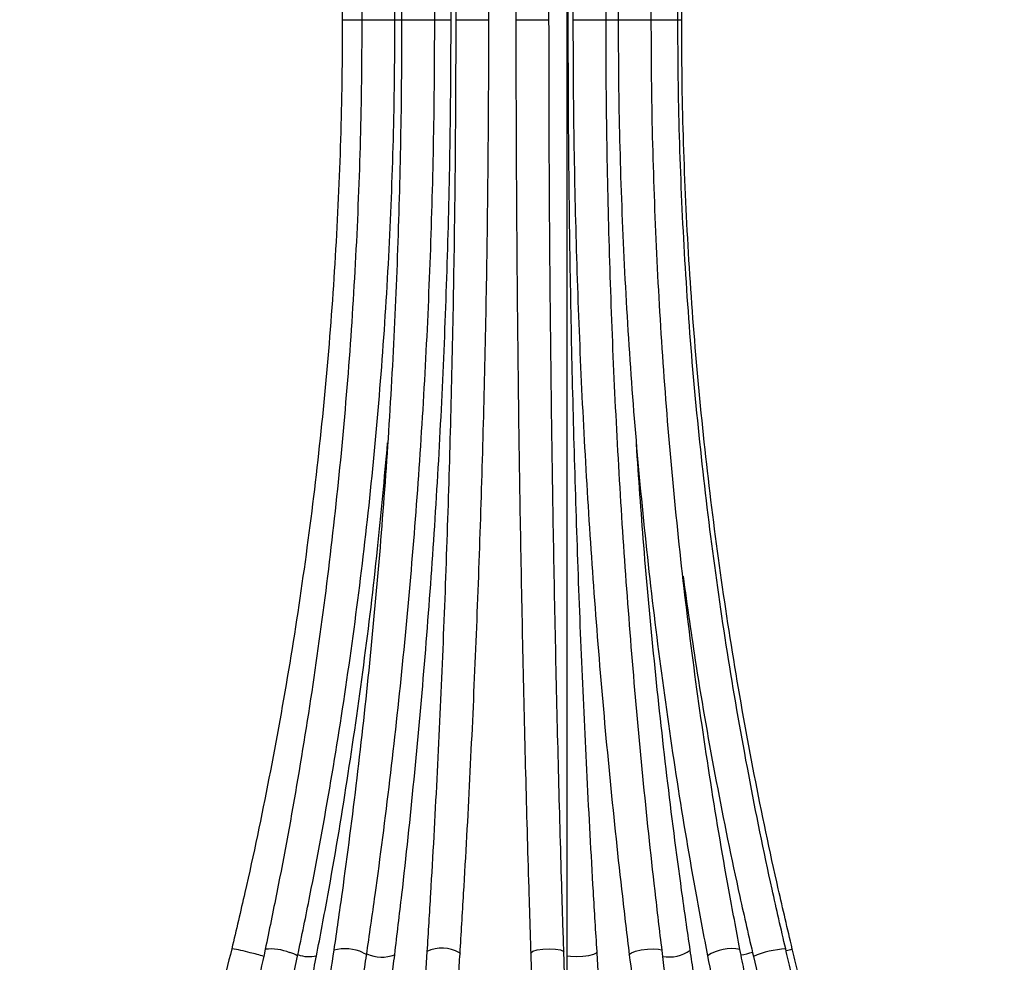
# Model space of a CAD drawing. Header units: millimetres. Extents: x -122 to 107, y -309 to 1637.
# Tile 8 of 13: x -54 to 35, y 652 to 738. Entities that reach past the tile are written whole.
import ezdxf

# ---------------------------------------------------------------- set-up
doc = ezdxf.new("R2010")
doc.units = ezdxf.units.MM

msp = doc.modelspace()

# ---------------------------------------------------------------- linework, layer by layer
at = {"color": 7, "linetype": 'Continuous', "lineweight": 25}
for p, q in [((-25.071, 872.761), (-25.071, 737.761)), ((-23.305, 872.761), (-23.305, 737.761)), ((-20.305, 737.761), (-20.305, 872.761)), ((-19.696, 872.761), (-19.696, 737.761)), ((-16.696, 737.761), (-16.696, 872.761)), ((-14.792, 872.761), (-14.792, 737.761)), ((-11.792, 737.761), (-11.792, 872.761)), ((-9.341, 872.761), (-9.341, 737.761)), ((-6.341, 737.761), (-6.341, 872.761)), ((-4.171, 872.761), (-4.171, 737.761)), ((-1.171, 737.761), (-1.171, 872.761)), ((-0.071, 872.761), (-0.071, 737.761)), ((2.929, 737.761), (2.929, 872.761)), ((5.336, 737.761), (5.336, 872.761)), ((5.683, 737.761), (5.683, 872.761)), ((-15.216, 737.761), (-15.216, 862.429)), ((-4.694, 644.727), (-4.694, 862.429)), ((-4.595, 737.761), (-4.595, 862.429)), ((-9.341, 737.761), (-6.341, 737.761))]:
    msp.add_line(p, q, dxfattribs=at)
at = {"color": 8, "linetype": 'Continuous', "lineweight": 25}
for p, q in [((-25.071, 737.761), (-20.305, 737.761)), ((-20.305, 737.761), (-19.696, 737.761)), ((-19.696, 737.761), (-16.696, 737.761)), ((-16.696, 737.761), (-15.216, 737.761)), ((-14.792, 737.761), (-11.792, 737.761)), ((-4.694, 737.761), (-4.595, 737.761)), ((-4.171, 737.761), (-1.171, 737.761)), ((-1.171, 737.761), (2.929, 737.761)), ((2.929, 737.761), (5.336, 737.761)), ((5.336, 737.761), (5.683, 737.761)), ((-14.452, 653.219), (-14.404, 653.125))]:
    msp.add_line(p, q, dxfattribs=at)
at = {"color": 8, "linetype": 'Continuous', "lineweight": 25, "flags": 128}
for points in [[(-23.169, 653.219), (-22.921, 653.083), (-22.877, 652.999)], [(-7.996, 653.17), (-7.984, 653.219), (-7.797, 653.355), (-7.412, 653.47), (-6.888, 653.547), (-6.304, 653.574), (-5.75, 653.547), (-5.309, 653.47), (-5.05, 653.355), (-4.998, 653.267)], [(-4.694, 652.944), (-4.387, 652.891), (-3.861, 652.864), (-3.277, 652.891), (-2.726, 652.968), (-2.29, 653.083), (-2.036, 653.219), (-1.989, 653.313)], [(0.932, 653.037), (0.942, 653.083), (1.123, 653.219), (1.502, 653.355), (2.02, 653.47), (2.599, 653.547), (3.152, 653.574), (3.593, 653.547), (3.855, 653.47), (3.91, 653.401)]]:
    msp.add_lwpolyline(points, dxfattribs=at)
at = {"color": 8, "linetype": 'Continuous', "lineweight": 25}
for centre, radius, start, end in [((-36.967, 640.672), 13.034, 74.27401, 81.72414), ((-35.228, 644.375), 9.023, 70.22302, 78.53479), ((-31.551, 649.021), 4.535, 67.75763, 96.37231), ((-29.93, 652.017), 1.206, 47.74721, 85.46604), ((-24.809, 649.652), 3.925, 65.30788, 105.30144), ((-16.012, 650.527), 3.111, 59.89146, 116.4537), ((4.485, 656.307), 3.481, 261.26831, 304.51365), ((10.174, 649.708), 3.878, 78.20499, 123.71236), ((9.05, 663.517), 10.699, 280.84736, 286.61299), ((15.617, 644.85), 8.728, 93.35456, 113.14745), ((14.498, 656.485), 3.154, 282.0859, 292.47395), ((-28.073, 655.765), 2.908, 249.45345, 283.20863), ((-21.487, 655.991), 3.177, 244.82157, 291.57423)]:
    msp.add_arc(centre, radius, start, end, dxfattribs=at)
at = {"color": 7, "linetype": 'Continuous', "lineweight": 25}
for points, knots in [([(-25.071, 737.761), (-25.079, 735.905), (-25.104, 730.517), (-25.385, 721.599), (-26.016, 711.019), (-26.962, 700.462), (-28.22, 689.938), (-29.787, 679.457), (-31.666, 669.028), (-33.472, 660.405), (-34.688, 655.27), (-35.091, 653.571)], [0, 0, 0, 0, 0.065486, 0.190178, 0.314873, 0.439568, 0.564263, 0.688958, 0.813654, 0.938349, 1, 1, 1, 1]), ([(-23.305, 737.761), (-23.313, 735.904), (-23.335, 730.516), (-23.58, 721.598), (-24.129, 711.019), (-24.955, 700.464), (-26.052, 689.942), (-27.418, 679.462), (-29.057, 669.035), (-30.636, 660.396), (-31.7, 655.244), (-32.055, 653.528)], [0, 0, 0, 0, 0.065486, 0.190093, 0.314704, 0.439314, 0.563924, 0.688534, 0.813144, 0.937755, 1, 1, 1, 1]), ([(-29.119, 652.909), (-28.744, 654.728), (-27.656, 659.999), (-26.059, 668.775), (-24.418, 679.251), (-23.05, 689.78), (-21.953, 700.35), (-21.127, 710.954), (-20.578, 721.582), (-20.334, 730.521), (-20.313, 735.915), (-20.305, 737.761)], [0, 0, 0, 0, 0.065487, 0.189752, 0.31402, 0.438288, 0.562557, 0.686826, 0.811095, 0.935365, 1, 1, 1, 1]), ([(-19.696, 737.761), (-19.701, 735.902), (-19.717, 730.511), (-19.888, 721.59), (-20.274, 711.009), (-20.854, 700.452), (-21.623, 689.928), (-22.582, 679.446), (-23.732, 669.018), (-24.842, 660.353), (-25.592, 655.178), (-25.845, 653.438)], [0, 0, 0, 0, 0.0654869, 0.1899837, 0.3144835, 0.4389827, 0.5634811, 0.6879784, 0.8124744, 0.9369689, 1, 1, 1, 1]), ([(-22.877, 652.999), (-22.613, 654.816), (-21.85, 660.084), (-20.729, 668.858), (-19.578, 679.333), (-18.618, 689.86), (-17.849, 700.43), (-17.27, 711.032), (-16.885, 721.657), (-16.716, 730.571), (-16.701, 735.94), (-16.696, 737.761)], [0, 0, 0, 0, 0.065488, 0.18987, 0.314253, 0.438636, 0.563017, 0.687397, 0.811777, 0.936156, 1, 1, 1, 1]), ([(-20.319, 653.037), (-20.102, 654.853), (-19.471, 660.12), (-18.546, 668.891), (-17.595, 679.364), (-16.803, 689.889), (-16.168, 700.456), (-15.69, 711.055), (-15.372, 721.678), (-15.233, 730.584), (-15.22, 735.946), (-15.216, 737.761)], [0, 0, 0, 0, 0.065488, 0.189898, 0.314309, 0.438719, 0.563127, 0.687533, 0.811939, 0.936344, 1, 1, 1, 1]), ([(-14.792, 737.761), (-14.794, 735.9), (-14.801, 730.502), (-14.874, 721.571), (-15.037, 710.979), (-15.283, 700.411), (-15.608, 689.876), (-16.014, 679.383), (-16.501, 668.943), (-16.972, 660.258), (-17.291, 655.065), (-17.398, 653.312)], [0, 0, 0, 0, 0.0654866, 0.1899286, 0.3143736, 0.438818, 0.5632615, 0.6877037, 0.8121444, 0.9365831, 1, 1, 1, 1]), ([(-14.404, 653.125), (-14.293, 654.939), (-13.97, 660.201), (-13.496, 668.965), (-13.01, 679.429), (-12.604, 689.946), (-12.279, 700.504), (-12.034, 711.095), (-11.872, 721.71), (-11.801, 730.602), (-11.794, 735.953), (-11.792, 737.761)], [0, 0, 0, 0, 0.065487, 0.189926, 0.314367, 0.438806, 0.563243, 0.687679, 0.812114, 0.936548, 1, 1, 1, 1]), ([(-9.341, 737.761), (-9.339, 735.896), (-9.336, 730.49), (-9.299, 721.544), (-9.214, 710.936), (-9.088, 700.35), (-8.92, 689.798), (-8.71, 679.288), (-8.459, 668.83), (-8.216, 660.129), (-8.052, 654.927), (-7.996, 653.17)], [0, 0, 0, 0, 0.065486, 0.189921, 0.314359, 0.438798, 0.563238, 0.687678, 0.812119, 0.936561, 1, 1, 1, 1]), ([(-4.998, 653.267), (-5.055, 655.078), (-5.221, 660.331), (-5.464, 669.079), (-5.715, 679.525), (-5.923, 690.024), (-6.09, 700.565), (-6.216, 711.138), (-6.3, 721.736), (-6.336, 730.614), (-6.34, 735.956), (-6.341, 737.761)], [0, 0, 0, 0, 0.065485, 0.189918, 0.314354, 0.438792, 0.563231, 0.687671, 0.812111, 0.936552, 1, 1, 1, 1]), ([(-1.989, 653.312), (-2.1, 655.123), (-2.422, 660.372), (-2.895, 669.116), (-3.38, 679.556), (-3.785, 690.049), (-4.11, 700.585), (-4.354, 711.153), (-4.516, 721.746), (-4.587, 730.619), (-4.593, 735.958), (-4.595, 737.761)], [0, 0, 0, 0, 0.065485, 0.189918, 0.314356, 0.438796, 0.563238, 0.687681, 0.812125, 0.93657, 1, 1, 1, 1]), ([(-4.171, 737.761), (-4.167, 735.894), (-4.154, 730.48), (-4.012, 721.522), (-3.692, 710.899), (-3.212, 700.3), (-2.574, 689.734), (-1.78, 679.21), (-0.826, 668.738), (0.096, 660.018), (0.72, 654.802), (0.932, 653.037)], [0, 0, 0, 0, 0.065485, 0.189887, 0.314292, 0.438698, 0.563105, 0.687513, 0.811922, 0.936334, 1, 1, 1, 1]), ([(3.91, 653.401), (3.693, 655.209), (3.065, 660.454), (2.144, 669.19), (1.197, 679.621), (0.408, 690.106), (-0.225, 700.633), (-0.701, 711.193), (-1.016, 721.777), (-1.155, 730.637), (-1.167, 735.966), (-1.171, 737.761)], [0, 0, 0, 0, 0.065484, 0.189946, 0.314414, 0.438883, 0.563354, 0.687826, 0.8123, 0.936774, 1, 1, 1, 1]), ([(-0.071, 737.761), (-0.064, 735.891), (-0.044, 730.474), (0.182, 721.511), (0.688, 710.883), (1.449, 700.279), (2.458, 689.709), (3.716, 679.18), (5.225, 668.704), (6.689, 659.96), (7.682, 654.721), (8.021, 652.934)], [0, 0, 0, 0, 0.0654851, 0.1897893, 0.3140969, 0.4384046, 0.5627125, 0.6870206, 0.811329, 0.9356375, 1, 1, 1, 1]), ([(10.967, 653.504), (10.624, 655.31), (9.63, 660.551), (8.172, 669.283), (6.672, 679.711), (5.424, 690.191), (4.423, 700.714), (3.671, 711.27), (3.172, 721.849), (2.954, 730.683), (2.935, 735.988), (2.929, 737.761)], [0, 0, 0, 0, 0.065485, 0.190054, 0.314627, 0.4392, 0.563772, 0.688345, 0.812918, 0.93749, 1, 1, 1, 1]), ([(15.106, 653.563), (14.69, 655.367), (13.481, 660.608), (11.707, 669.34), (9.883, 679.769), (8.365, 690.252), (7.148, 700.776), (6.234, 711.333), (5.629, 721.914), (5.366, 730.727), (5.344, 736.01), (5.336, 737.761)], [0, 0, 0, 0, 0.065486, 0.19016, 0.314838, 0.439515, 0.564192, 0.688869, 0.813546, 0.938223, 1, 1, 1, 1]), ([(15.703, 653.571), (15.276, 655.376), (14.037, 660.616), (12.217, 669.348), (10.346, 679.778), (8.789, 690.261), (7.541, 700.786), (6.604, 711.344), (5.983, 721.925), (5.714, 730.735), (5.691, 736.014), (5.683, 737.761)], [0, 0, 0, 0, 0.065486, 0.190178, 0.314874, 0.439569, 0.564264, 0.688959, 0.813655, 0.93835, 1, 1, 1, 1]), ([(-27.409, 652.934), (-27.064, 654.752), (-26.065, 660.022), (-24.597, 668.798), (-23.095, 679.275), (-21.86, 689.485), (-21.251, 696.219), (-20.961, 699.426)], [0, 0, 0, 0, 0.118745, 0.34414, 0.56954, 0.794941, 1, 1, 1, 1]), ([(6.457, 653.438), (6.195, 655.246), (5.435, 660.489), (4.319, 669.222), (3.177, 679.653), (2.248, 689.686), (1.794, 696.258), (1.583, 699.32)], [0, 0, 0, 0, 0.119594, 0.346953, 0.57432, 0.80169, 1, 1, 1, 1]), ([(5.806, 687.343), (6.186, 684.623), (7.057, 678.392), (8.779, 668.709), (10.555, 659.943), (11.769, 654.683), (12.186, 652.875)], [0, 0, 0, 0, 0.234787, 0.537956, 0.841124, 1, 1, 1, 1]), ([(-35.091, 653.571), (-35.424, 652.227), (-36.394, 648.319), (-38.231, 641.908), (-40.698, 634.378), (-43.464, 626.955), (-46.52, 619.648), (-49.805, 612.596), (-52.457, 607.419), (-53.981, 604.631), (-54.306, 604.036)], [0, 0, 0, 0, 0.077914, 0.226522, 0.375137, 0.523753, 0.672368, 0.820984, 0.961785, 1, 1, 1, 1]), ([(-32.055, 653.528), (-32.346, 652.183), (-33.193, 648.275), (-34.795, 641.865), (-36.947, 634.338), (-39.36, 626.918), (-42.024, 619.614), (-44.889, 612.566), (-47.208, 607.375), (-48.544, 604.573), (-48.836, 603.962)], [0, 0, 0, 0, 0.077919, 0.22636, 0.374809, 0.523258, 0.671709, 0.820161, 0.960815, 1, 1, 1, 1]), ([(-25.845, 653.438), (-26.049, 652.091), (-26.644, 648.18), (-27.77, 641.767), (-29.279, 634.24), (-30.972, 626.82), (-32.841, 619.517), (-34.85, 612.47), (-36.484, 607.254), (-37.43, 604.428), (-37.643, 603.792)], [0, 0, 0, 0, 0.0779231, 0.2261208, 0.3743188, 0.5225095, 0.6706921, 0.818866, 0.9592369, 1, 1, 1, 1]), ([(-17.398, 653.312), (-17.485, 651.961), (-17.738, 648.042), (-18.215, 641.616), (-18.855, 634.074), (-19.573, 626.64), (-20.365, 619.322), (-21.217, 612.262), (-21.911, 607.021), (-22.314, 604.176), (-22.406, 603.524)], [0, 0, 0, 0, 0.07792, 0.225987, 0.374053, 0.522108, 0.670151, 0.81818, 0.958393, 1, 1, 1, 1]), ([(-7.996, 653.17), (-7.951, 651.815), (-7.821, 647.883), (-7.574, 641.435), (-7.244, 633.867), (-6.873, 626.404), (-6.463, 619.058), (-6.022, 611.967), (-5.663, 606.707), (-5.455, 603.852), (-5.408, 603.202)], [0, 0, 0, 0, 0.07791, 0.2259759, 0.3740527, 0.5221355, 0.6702254, 0.8183236, 0.9586498, 1, 1, 1, 1]), ([(-2.416, 603.422), (-2.504, 604.645), (-2.761, 608.191), (-3.158, 614.174), (-3.594, 621.408), (-3.991, 628.77), (-4.349, 636.246), (-4.662, 643.691), (-4.871, 649.384), (-4.974, 652.544), (-4.998, 653.267)], [0, 0, 0, 0, 0.0779091, 0.2259214, 0.3739497, 0.5219887, 0.6700367, 0.8180924, 0.9583715, 1, 1, 1, 1]), ([(3.019, 603.524), (2.847, 604.746), (2.349, 608.287), (1.579, 614.262), (0.734, 621.487), (-0.036, 628.839), (-0.731, 636.306), (-1.338, 643.743), (-1.742, 649.431), (-1.943, 652.589), (-1.989, 653.312)], [0, 0, 0, 0, 0.077905, 0.225894, 0.373905, 0.521932, 0.669974, 0.818029, 0.958314, 1, 1, 1, 1]), ([(13.663, 603.715), (13.328, 604.933), (12.358, 608.468), (10.858, 614.433), (9.211, 621.646), (7.711, 628.988), (6.357, 636.443), (5.175, 643.87), (4.388, 649.541), (3.998, 652.686), (3.91, 653.401)], [0, 0, 0, 0, 0.0779015, 0.2259714, 0.3740606, 0.522164, 0.6702801, 0.8184077, 0.9587584, 1, 1, 1, 1]), ([(18.256, 603.792), (17.851, 605.009), (16.677, 608.543), (14.861, 614.506), (12.868, 621.718), (11.053, 629.058), (9.415, 636.511), (7.985, 643.935), (7.034, 649.596), (6.563, 652.732), (6.457, 653.438)], [0, 0, 0, 0, 0.077902, 0.226061, 0.374236, 0.522418, 0.670608, 0.818805, 0.959216, 1, 1, 1, 1]), ([(26.384, 603.918), (25.855, 605.134), (24.319, 608.667), (21.944, 614.63), (19.336, 621.844), (16.962, 629.185), (14.82, 636.639), (12.951, 644.063), (11.713, 649.703), (11.101, 652.818), (10.967, 653.504)], [0, 0, 0, 0, 0.077905, 0.226277, 0.374656, 0.523033, 0.671409, 0.819784, 0.960352, 1, 1, 1, 1]), ([(33.843, 604.022), (33.2, 605.237), (31.331, 608.771), (28.441, 614.736), (25.269, 621.955), (22.38, 629.3), (19.775, 636.758), (17.502, 644.185), (16.003, 649.806), (15.265, 652.9), (15.106, 653.563)], [0, 0, 0, 0, 0.077912, 0.226494, 0.375082, 0.523669, 0.672254, 0.820837, 0.961603, 1, 1, 1, 1]), ([(34.919, 604.036), (34.259, 605.251), (32.342, 608.785), (29.378, 614.751), (26.124, 621.97), (23.161, 629.316), (20.489, 636.774), (18.157, 644.202), (16.622, 649.821), (15.865, 652.911), (15.703, 653.571)], [0, 0, 0, 0, 0.0779131, 0.2265238, 0.3751412, 0.5237582, 0.6723748, 0.820991, 0.9617895, 1, 1, 1, 1]), ([(-46.132, 602.663), (-45.548, 603.896), (-43.857, 607.466), (-41.245, 613.488), (-38.379, 620.764), (-35.769, 628.166), (-33.412, 635.682), (-31.354, 643.166), (-29.972, 648.927), (-29.283, 652.143), (-29.119, 652.909)], [0, 0, 0, 0, 0.07792, 0.225589, 0.373268, 0.520949, 0.668633, 0.816319, 0.956244, 1, 1, 1, 1]), ([(-43.026, 602.707), (-42.49, 603.94), (-40.938, 607.51), (-38.539, 613.533), (-35.907, 620.81), (-33.509, 628.214), (-31.345, 635.731), (-29.455, 643.217), (-28.188, 648.969), (-27.558, 652.177), (-27.409, 652.934)], [0, 0, 0, 0, 0.077922, 0.225678, 0.373441, 0.521206, 0.668972, 0.816739, 0.956739, 1, 1, 1, 1]), ([(-34.801, 602.833), (-34.391, 604.065), (-33.205, 607.635), (-31.371, 613.657), (-29.359, 620.936), (-27.527, 628.341), (-25.873, 635.858), (-24.43, 643.344), (-23.466, 649.076), (-22.988, 652.262), (-22.877, 652.999)], [0, 0, 0, 0, 0.077925, 0.22589, 0.373853, 0.521809, 0.669757, 0.817698, 0.957852, 1, 1, 1, 1]), ([(-30.16, 602.91), (-29.822, 604.14), (-28.842, 607.709), (-27.328, 613.73), (-25.667, 621.007), (-24.154, 628.411), (-22.789, 635.926), (-21.598, 643.409), (-20.804, 649.131), (-20.41, 652.308), (-20.319, 653.037)], [0, 0, 0, 0, 0.0779256, 0.2259791, 0.3740251, 0.5220577, 0.6700781, 0.8180877, 0.9582997, 1, 1, 1, 1]), ([(-19.437, 603.1), (-19.264, 604.328), (-18.763, 607.891), (-17.988, 613.901), (-17.138, 621.167), (-16.364, 628.559), (-15.666, 636.063), (-15.057, 643.536), (-14.651, 649.242), (-14.45, 652.406), (-14.404, 653.125)], [0, 0, 0, 0, 0.077922, 0.226056, 0.374181, 0.522289, 0.670384, 0.818466, 0.958745, 1, 1, 1, 1]), ([(0.932, 653.037), (1.103, 651.677), (1.598, 647.735), (2.535, 641.27), (3.792, 633.682), (5.201, 626.199), (6.758, 618.832), (8.431, 611.721), (9.798, 606.438), (10.591, 603.568), (10.773, 602.91)], [0, 0, 0, 0, 0.077904, 0.225893, 0.373897, 0.521911, 0.669936, 0.817974, 0.958246, 1, 1, 1, 1]), ([(8.021, 652.934), (8.292, 651.571), (9.077, 647.624), (10.563, 641.154), (12.554, 633.562), (14.786, 626.076), (17.251, 618.706), (19.901, 611.593), (22.073, 606.284), (23.34, 603.39), (23.639, 602.707)], [0, 0, 0, 0, 0.077907, 0.225673, 0.373448, 0.521224, 0.669, 0.816775, 0.956771, 1, 1, 1, 1]), ([(12.186, 652.875), (12.516, 651.511), (13.471, 647.563), (15.278, 641.093), (17.698, 633.505), (20.411, 626.022), (23.406, 618.656), (26.626, 611.546), (29.275, 606.219), (30.826, 603.306), (31.2, 602.603)], [0, 0, 0, 0, 0.0779121, 0.2254713, 0.373037, 0.5206018, 0.6681656, 0.8157282, 0.9555263, 1, 1, 1, 1])]:
    msp.add_open_spline(points, degree=3, knots=knots, dxfattribs=at)

doc.saveas('drawing.dxf')
